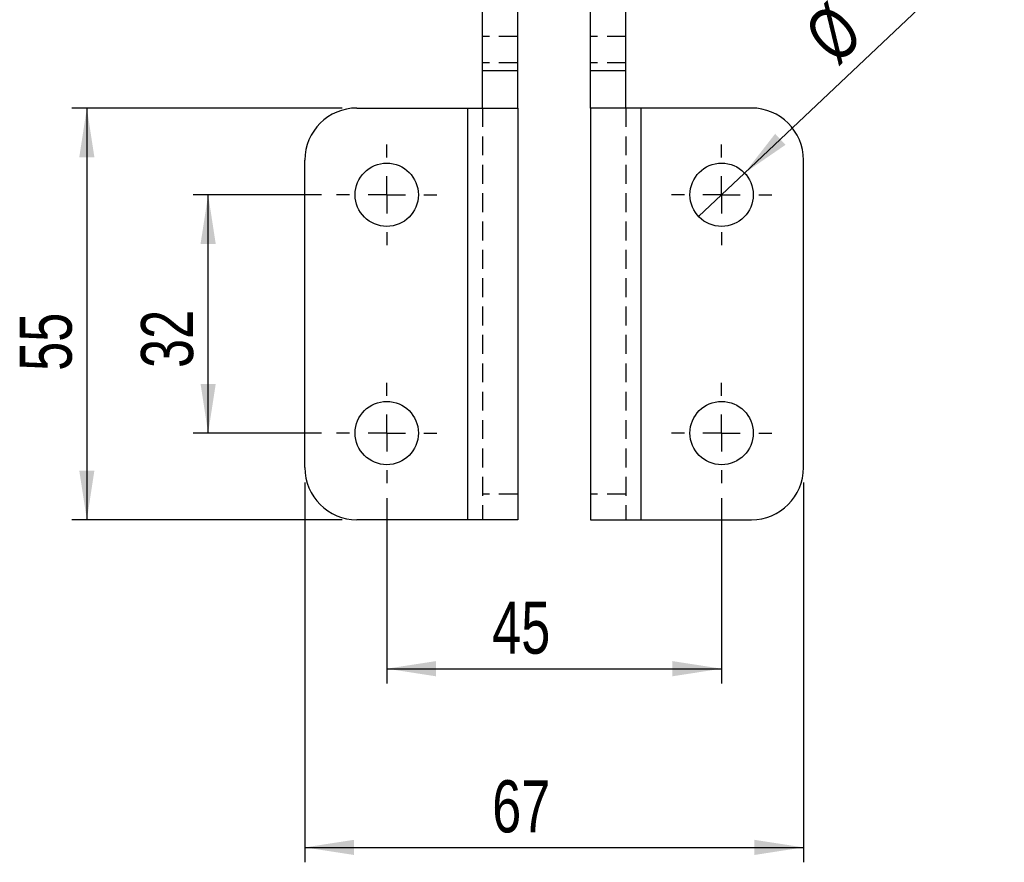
# Model space of a CAD drawing. Extents: x 66 to 736, y 72 to 577.
# Tile 8 of 17: x 368 to 501, y 96 to 209. Entities that reach past the tile are written whole.
import ezdxf

# ---------------------------------------------------------------- set-up
doc = ezdxf.new("R2010")
doc.units = 0
doc.header["$LTSCALE"] = 2
doc.linetypes.add('HIDDEN', pattern=[1.905, 1.27, -0.635])
doc.layers.get('0').update_dxf_attribs({"linetype": 'CONTINUOUS'})
doc.styles.add('SLDTEXTSTYLE0', font='TXT', dxfattribs={"width": 0.75})
doc.dimstyles.new('SLDDIMSTYLE1', dxfattribs={"dimtxt": 7, "dimasz": 6.604, "dimexe": 0, "dimexo": 0.0625, "dimgap": 1.75, "dimtad": 1, "dimdec": 0, "dimrnd": 1e-09, "dimzin": 12, "dimtxsty": 'SLDTEXTSTYLE0', "dimsah": 1, "dimcen": 0.09, "dimazin": 3, "dimtfac": 1, "dimtdec": 0, "dimtofl": 0, "dimtmove": 0, "dimatfit": 3, "dimtolj": 1, "dimtzin": 12})
doc.dimstyles.new('SLDDIMSTYLE3', dxfattribs={"dimtxt": 7, "dimasz": 6.604, "dimexe": 0, "dimexo": 0.0625, "dimgap": 1.75, "dimtad": 1, "dimdec": 3, "dimrnd": 1e-09, "dimzin": 12, "dimtxsty": 'SLDTEXTSTYLE0', "dimsah": 1, "dimcen": 0.09, "dimazin": 3, "dimtfac": 1, "dimtdec": 3, "dimtofl": 0, "dimtmove": 0, "dimatfit": 3, "dimtolj": 1, "dimtzin": 12})
doc.dimstyles.new('SLDDIMSTYLE4', dxfattribs={"dimtxt": 7, "dimasz": 6.604, "dimexe": 0, "dimexo": 0.0625, "dimgap": 1.75, "dimtad": 1, "dimdec": 3, "dimrnd": 1e-09, "dimzin": 12, "dimtxsty": 'SLDTEXTSTYLE0', "dimblk1": 'NONE', "dimsah": 1, "dimcen": 0, "dimazin": 3, "dimtfac": 1, "dimtdec": 3, "dimtmove": 0, "dimatfit": 3, "dimtolj": 1, "dimtzin": 12})

# ---------------------------------------------------------------- blocks, each defined once
blk = doc.blocks.new('_D_5')
at = {"color": 179, "linetype": 'CONTINUOUS'}
for p, q in [((417.72, 145.04), (417.72, 120.14)), ((462.72, 145.04), (462.72, 120.14)), ((417.72, 122.14), (462.72, 122.14))]:
    blk.add_line(p, q, dxfattribs=at)
for points in [[(417.72, 122.14), (424.33, 121.12), (424.33, 123.16)], [(462.72, 122.14), (456.12, 123.16), (456.12, 121.12)]]:
    blk.add_solid(points, dxfattribs=at)
at = {"color": 179, "linetype": 'CONTINUOUS', "insert": (431.89, 131.16, -40.03), "char_height": 7, "attachment_point": 1, "style": 'SLDTEXTSTYLE0'}
blk.add_mtext('45', dxfattribs=at)
blk = doc.blocks.new('_D_6')
at = {"color": 179, "linetype": 'CONTINUOUS'}
for p, q in [((406.72, 147.14), (406.72, 96.14)), ((473.72, 147.14), (473.72, 96.14)), ((406.72, 98.14), (473.72, 98.14))]:
    blk.add_line(p, q, dxfattribs=at)
for points in [[(406.72, 98.14), (413.33, 97.12), (413.33, 99.16)], [(473.72, 98.14), (467.12, 99.16), (467.12, 97.12)]]:
    blk.add_solid(points, dxfattribs=at)
at = {"color": 179, "linetype": 'CONTINUOUS', "insert": (431.89, 107.16, -40.03), "char_height": 7, "attachment_point": 1, "style": 'SLDTEXTSTYLE0'}
blk.add_mtext('67', dxfattribs=at)
blk = doc.blocks.new('_D_7')
at = {"color": 179, "linetype": 'CONTINUOUS'}
for p, q in [((408.97, 185.79), (391.72, 185.79)), ((393.72, 153.79), (393.72, 185.79)), ((408.97, 153.79), (391.72, 153.79))]:
    blk.add_line(p, q, dxfattribs=at)
for points in [[(393.72, 185.79), (392.7, 179.19), (394.74, 179.19)], [(393.72, 153.79), (394.74, 160.39), (392.7, 160.39)]]:
    blk.add_solid(points, dxfattribs=at)
at = {"color": 179, "linetype": 'CONTINUOUS', "insert": (384.7, 162.53, -40.03), "char_height": 7, "attachment_point": 1, "rotation": 90, "style": 'SLDTEXTSTYLE0'}
blk.add_mtext('32', dxfattribs=at)
blk = doc.blocks.new('_D_8')
at = {"color": 179, "linetype": 'CONTINUOUS'}
for p, q in [((411.72, 197.44), (375.42, 197.44)), ((377.42, 197.44), (377.42, 142.14)), ((411.72, 142.14), (375.42, 142.14))]:
    blk.add_line(p, q, dxfattribs=at)
for points in [[(377.42, 197.44), (376.4, 190.84), (378.43, 190.84)], [(377.42, 142.14), (378.43, 148.74), (376.4, 148.74)]]:
    blk.add_solid(points, dxfattribs=at)
at = {"color": 179, "linetype": 'CONTINUOUS', "insert": (368.39, 162.14, -40.03), "char_height": 7, "attachment_point": 1, "rotation": 90, "style": 'SLDTEXTSTYLE0'}
blk.add_mtext('55', dxfattribs=at)
blk = doc.blocks.new('_D_9')
at = {"color": 179, "linetype": 'CONTINUOUS'}
for q in [(500.71, 221.66), (459.63, 182.87)]:
    blk.add_line((465.81, 188.71), q, dxfattribs=at)
blk.add_solid([(465.81, 188.71), (471.31, 192.5), (469.92, 193.98)], dxfattribs=at)
at = {"color": 179, "linetype": 'CONTINUOUS', "char_height": 7, "attachment_point": 1, "rotation": 43.3502, "style": 'SLDTEXTSTYLE0'}
for s, insert in [('8,5', (480.95, 215.47, -40.03)), ('%%c', (473.35, 208.15, -40.03))]:
    blk.add_mtext(s, dxfattribs=dict(at, insert=insert))
blk = doc.blocks.new('_NONE')
blk = doc.blocks.new('SW_CENTERMARKSYMBOL_3')
at = {"color": 0, "linetype": 'CONTINUOUS'}
for p, q in [((0, 5), (0, 6.75)), ((0, 0), (0, 2.5)), ((-5, 0), (-6.75, 0)), ((0, 0), (-2.5, 0)), ((0, 0), (0, -2.5)), ((0, 0), (2.5, 0)), ((5, 0), (6.75, 0)), ((0, -5), (0, -6.75))]:
    blk.add_line(p, q, dxfattribs=at)
blk = doc.blocks.new('SW_CENTERMARKSYMBOL_4')
at = {"color": 0, "linetype": 'CONTINUOUS'}
for p, q in [((0, 5), (0, 6.75)), ((0, 0), (0, 2.5)), ((-5, 0), (-6.75, 0)), ((0, 0), (-2.5, 0)), ((0, 0), (0, -2.5)), ((0, 0), (2.5, 0)), ((5, 0), (6.75, 0)), ((0, -5), (0, -6.75))]:
    blk.add_line(p, q, dxfattribs=at)
blk = doc.blocks.new('SW_CENTERMARKSYMBOL_5')
at = {"color": 0, "linetype": 'CONTINUOUS'}
for p, q in [((0, 5), (0, 6.75)), ((0, 0), (0, 2.5)), ((-5, 0), (-6.75, 0)), ((0, 0), (-2.5, 0)), ((0, 0), (0, -2.5)), ((0, 0), (2.5, 0)), ((5, 0), (6.75, 0)), ((0, -5), (0, -6.75))]:
    blk.add_line(p, q, dxfattribs=at)
blk = doc.blocks.new('SW_CENTERMARKSYMBOL_6')
at = {"color": 0, "linetype": 'CONTINUOUS'}
for p, q in [((0, 5), (0, 6.75)), ((0, 0), (0, 2.5)), ((-5, 0), (-6.75, 0)), ((0, 0), (-2.5, 0)), ((0, 0), (0, -2.5)), ((0, 0), (2.5, 0)), ((5, 0), (6.75, 0)), ((0, -5), (0, -6.75))]:
    blk.add_line(p, q, dxfattribs=at)

msp = doc.modelspace()

# ---------------------------------------------------------------- linework, layer by layer
at = {"color": 7, "linetype": 'CONTINUOUS'}
for p, q in [((430.57219, 202.439526), (430.57219, 211.889526)), ((435.32219, 202.439526), (435.32219, 211.889526)), ((445.12183, 202.439526), (445.12183, 211.889526)), ((449.87183, 202.439526), (449.87183, 211.889526)), ((435.32219, 202.439526), (430.57219, 202.439526)), ((430.57219, 197.439524), (430.57219, 202.439526)), ((435.32219, 197.439524), (435.32219, 202.439526)), ((449.87183, 202.439526), (445.12183, 202.439526)), ((445.12183, 197.439524), (445.12183, 202.439526)), ((449.87183, 197.439524), (449.87183, 202.439526)), ((413.72201, 197.439524), (428.57219, 197.439524)), ((428.57219, 197.439524), (428.57219, 142.139519)), ((428.57219, 197.439524), (435.32219, 197.439524)), ((435.32219, 197.439524), (435.32219, 142.139519)), ((451.87183, 197.439524), (445.12183, 197.439524)), ((445.12183, 197.439524), (445.12183, 142.139519)), ((451.87183, 197.439524), (451.87183, 142.139519)), ((466.72201, 197.439524), (451.87183, 197.439524)), ((406.722009, 149.139526), (406.722009, 190.439524)), ((473.722011, 149.139526), (473.722011, 190.439524)), ((428.57219, 142.139519), (413.72201, 142.139519)), ((435.32219, 142.139519), (428.57219, 142.139519)), ((445.12183, 142.139519), (451.87183, 142.139519)), ((451.87183, 142.139519), (466.72201, 142.139519))]:
    msp.add_line(p, q, dxfattribs=at)
at = {"color": 7, "linetype": 'HIDDEN'}
for p, q in [((435.32219, 207.043076), (430.57219, 207.043076)), ((449.87183, 207.043076), (445.12183, 207.043076)), ((435.32219, 203.49812), (430.57219, 203.49812)), ((449.87183, 203.49812), (445.12183, 203.49812)), ((428.57219, 197.439524), (428.57219, 142.139519)), ((430.57219, 197.439524), (430.57219, 142.139519)), ((449.87183, 197.439524), (449.87183, 142.139519)), ((451.87183, 197.439524), (451.87183, 142.139519)), ((435.32219, 145.594569), (430.57219, 145.594569)), ((449.87183, 145.594569), (445.12183, 145.594569))]:
    msp.add_line(p, q, dxfattribs=at)
at = {"color": 7, "linetype": 'CONTINUOUS'}
for centre in [(417.72201, 185.789524), (462.72201, 185.789524), (417.72201, 153.789524), (462.72201, 153.789524)]:
    msp.add_circle(centre, 4.25, dxfattribs=at)
for centre, start, end in [((413.72201, 190.439524), 90, 180), ((466.72201, 190.439524), 0, 90), ((413.72201, 149.139524), 180, 270), ((466.72201, 149.139524), 270, 0)]:
    msp.add_arc(centre, 7, start, end, dxfattribs=at)

# ---------------------------------------------------------------- block references
at = {"color": 179, "linetype": 'CONTINUOUS'}
for name, p in [('SW_CENTERMARKSYMBOL_3', (417.72201, 185.789524)), ('SW_CENTERMARKSYMBOL_6', (462.72201, 185.789524)), ('SW_CENTERMARKSYMBOL_4', (417.72201, 153.789524)), ('SW_CENTERMARKSYMBOL_5', (462.72201, 153.789524))]:
    msp.add_blockref(name, p, dxfattribs=at)

# ---------------------------------------------------------------- dimensions: what is measured, and where the dimension line sits
dim = msp.add_diameter_dim_2p(p1=(459.631532, 182.872086), p2=(465.812488, 188.706963), dimstyle='SLDDIMSTYLE4', dxfattribs=at)
dim.commit()
dim.dimension.update_dxf_attribs({"geometry": '_D_9', "text_midpoint": (490.402991, 211.920611), "dimtype": 163})
for base, p1, p2, dimstyle, picture, middle in [((377.417051, 142.139524), (413.72201, 197.439524), (413.72201, 142.139524), 'SLDDIMSTYLE1', '_D_8', (377.417051, 170.15597)), ((393.719736, 185.789524), (410.97201, 153.789524), (410.97201, 185.789524), 'SLDDIMSTYLE3', '_D_7', (393.719736, 170.544129))]:
    dim = msp.add_linear_dim(base=base, p1=p1, p2=p2, angle=90, dimstyle=dimstyle, dxfattribs=at)
    dim.commit()
    dim.dimension.update_dxf_attribs({"geometry": picture, "text_midpoint": middle, "dimtype": 160})
for base, p1, p2, picture, middle in [((473.72201, 98.139524), (406.72201, 149.139524), (473.72201, 149.139524), '_D_6', (439.910677, 98.139524)), ((462.72201, 122.139524), (417.72201, 147.039524), (462.72201, 147.039524), '_D_5', (439.910677, 122.139524))]:
    dim = msp.add_linear_dim(base=base, p1=p1, p2=p2, dimstyle='SLDDIMSTYLE3', dxfattribs=at)
    dim.commit()
    dim.dimension.update_dxf_attribs({"geometry": picture, "text_midpoint": middle, "dimtype": 160})

doc.saveas('drawing.dxf')
